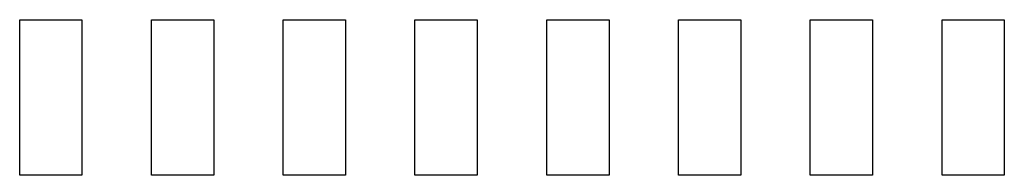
# Model space of a CAD drawing. Extents: x 69.1 to 112.5, y -47.5 to -36.7.
# Tile 1 of 3: x 69.1 to 78.6, y -47.5 to -46. Entities that reach past the tile are written whole.
import ezdxf

# ---------------------------------------------------------------- set-up
doc = ezdxf.new("R2010")
doc.units = 0
doc.header["$MEASUREMENT"] = 0
doc.layers.add('BLACK', color=7, linetype='CONTINUOUS')

msp = doc.modelspace()

# ---------------------------------------------------------------- linework, layer by layer
at = {"layer": 'BLACK', "linetype": 'CONTINUOUS'}
for p, q in [((69.095, -47.54), (69.095, -46.04)), ((69.095, -46.04), (69.695, -46.04)), ((69.695, -46.04), (69.695, -47.54)), ((70.365, -47.54), (70.365, -46.04)), ((70.365, -46.04), (70.965, -46.04)), ((70.965, -46.04), (70.965, -47.54)), ((71.635, -47.54), (71.635, -46.04)), ((71.635, -46.04), (72.235, -46.04)), ((72.235, -46.04), (72.235, -47.54)), ((72.905, -47.54), (72.905, -46.04)), ((72.905, -46.04), (73.505, -46.04)), ((73.505, -46.04), (73.505, -47.54)), ((74.175, -47.54), (74.175, -46.04)), ((74.175, -46.04), (74.775, -46.04)), ((74.775, -46.04), (74.775, -47.54)), ((75.445, -47.54), (75.445, -46.04)), ((75.445, -46.04), (76.045, -46.04)), ((76.045, -46.04), (76.045, -47.54)), ((76.715, -47.54), (76.715, -46.04)), ((76.715, -46.04), (77.315, -46.04)), ((77.315, -46.04), (77.315, -47.54)), ((77.985, -47.54), (77.985, -46.04)), ((77.985, -46.04), (78.585, -46.04)), ((78.585, -46.04), (78.585, -47.54)), ((69.695, -47.54), (69.095, -47.54)), ((70.965, -47.54), (70.365, -47.54)), ((72.235, -47.54), (71.635, -47.54)), ((73.505, -47.54), (72.905, -47.54)), ((74.775, -47.54), (74.175, -47.54)), ((76.045, -47.54), (75.445, -47.54)), ((77.315, -47.54), (76.715, -47.54)), ((78.585, -47.54), (77.985, -47.54))]:
    msp.add_line(p, q, dxfattribs=at)

doc.saveas('drawing.dxf')
